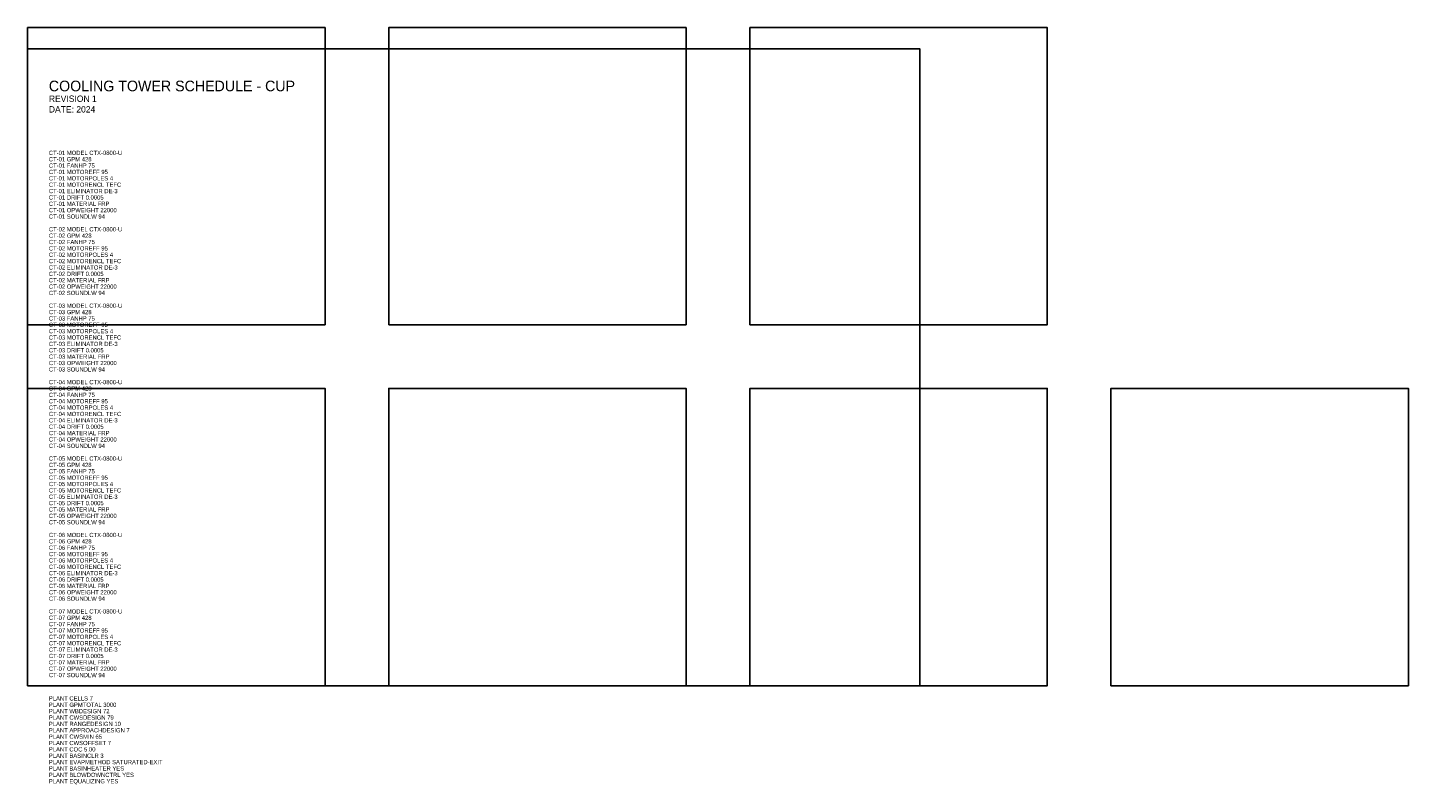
# Model space of a CAD drawing. Header units: metres. Extents: x 0 to 65, y -4.7 to 31.
import ezdxf

# ---------------------------------------------------------------- set-up
doc = ezdxf.new("R2010")
doc.units = ezdxf.units.M
for name, color, linetype in [('G-TBLK', 3, 'Continuous'), ('M-CTWR-PLAN', 2, 'Continuous'), ('M-CTWR-SCHD', 1, 'Continuous')]:
    doc.layers.add(name, color=color, linetype=linetype)

msp = doc.modelspace()

# ---------------------------------------------------------------- linework, layer by layer
at = {"layer": 'G-TBLK'}
msp.add_lwpolyline([(0, 0), (42, 0), (42, 30), (0, 30), (0, 0)], close=True, dxfattribs=at)
at = {"layer": 'M-CTWR-PLAN'}
for points in [[(0, 17), (14, 17), (14, 31), (0, 31), (0, 17)], [(17, 17), (31, 17), (31, 31), (17, 31), (17, 17)], [(34, 17), (48, 17), (48, 31), (34, 31), (34, 17)], [(0, 0), (14, 0), (14, 14), (0, 14), (0, 0)], [(17, 0), (31, 0), (31, 14), (17, 14), (17, 0)], [(34, 0), (48, 0), (48, 14), (34, 14), (34, 0)], [(51, 0), (65, 0), (65, 14), (51, 14), (51, 0)]]:
    msp.add_lwpolyline(points, close=True, dxfattribs=at)

# ---------------------------------------------------------------- texts
at = {"layer": 'G-TBLK'}
for s, height, p in [('COOLING TOWER SCHEDULE - CUP', 0.5, (1, 28)), ('REVISION 1', 0.3, (1, 27.5)), ('DATE: 2024', 0.3, (1, 27))]:
    msp.add_text(s, height=height, dxfattribs=at).set_placement(p)
at = {"layer": 'M-CTWR-SCHD'}
for s, p in [('CT-01 MODEL CTX-0800-U', (1, 25)), ('CT-01 GPM 428', (1, 24.7)), ('CT-01 FANHP 75', (1, 24.4)), ('CT-01 MOTOREFF 95', (1, 24.1)), ('CT-01 MOTORPOLES 4', (1, 23.8)), ('CT-01 MOTORENCL TEFC', (1, 23.5)), ('CT-01 ELIMINATOR DE-3', (1, 23.2)), ('CT-01 DRIFT 0.0005', (1, 22.9)), ('CT-01 MATERIAL FRP', (1, 22.6)), ('CT-01 OPWEIGHT 22000', (1, 22.3)), ('CT-01 SOUNDLW 94', (1, 22)), ('CT-02 MODEL CTX-0800-U', (1, 21.4)), ('CT-02 GPM 428', (1, 21.1)), ('CT-02 FANHP 75', (1, 20.8)), ('CT-02 MOTOREFF 95', (1, 20.5)), ('CT-02 MOTORPOLES 4', (1, 20.2)), ('CT-02 MOTORENCL TEFC', (1, 19.9)), ('CT-02 ELIMINATOR DE-3', (1, 19.6)), ('CT-02 DRIFT 0.0005', (1, 19.3)), ('CT-02 MATERIAL FRP', (1, 19)), ('CT-02 OPWEIGHT 22000', (1, 18.7)), ('CT-02 SOUNDLW 94', (1, 18.4)), ('CT-03 MODEL CTX-0800-U', (1, 17.8)), ('CT-03 GPM 428', (1, 17.5)), ('CT-03 FANHP 75', (1, 17.2)), ('CT-03 MOTOREFF 95', (1, 16.9)), ('CT-03 MOTORPOLES 4', (1, 16.6)), ('CT-03 MOTORENCL TEFC', (1, 16.3)), ('CT-03 ELIMINATOR DE-3', (1, 16)), ('CT-03 DRIFT 0.0005', (1, 15.7)), ('CT-03 MATERIAL FRP', (1, 15.4)), ('CT-03 OPWEIGHT 22000', (1, 15.1)), ('CT-03 SOUNDLW 94', (1, 14.8)), ('CT-04 MODEL CTX-0800-U', (1, 14.2)), ('CT-04 GPM 428', (1, 13.9)), ('CT-04 FANHP 75', (1, 13.6)), ('CT-04 MOTOREFF 95', (1, 13.3)), ('CT-04 MOTORPOLES 4', (1, 13)), ('CT-04 MOTORENCL TEFC', (1, 12.7)), ('CT-04 ELIMINATOR DE-3', (1, 12.4)), ('CT-04 DRIFT 0.0005', (1, 12.1)), ('CT-04 MATERIAL FRP', (1, 11.8)), ('CT-04 OPWEIGHT 22000', (1, 11.5)), ('CT-04 SOUNDLW 94', (1, 11.2)), ('CT-05 MODEL CTX-0800-U', (1, 10.6)), ('CT-05 GPM 428', (1, 10.3)), ('CT-05 FANHP 75', (1, 10)), ('CT-05 MOTOREFF 95', (1, 9.7)), ('CT-05 MOTORPOLES 4', (1, 9.4)), ('CT-05 MOTORENCL TEFC', (1, 9.1)), ('CT-05 ELIMINATOR DE-3', (1, 8.8)), ('CT-05 DRIFT 0.0005', (1, 8.5)), ('CT-05 MATERIAL FRP', (1, 8.2)), ('CT-05 OPWEIGHT 22000', (1, 7.9)), ('CT-05 SOUNDLW 94', (1, 7.6)), ('CT-06 MODEL CTX-0800-U', (1, 7)), ('CT-06 GPM 428', (1, 6.7)), ('CT-06 FANHP 75', (1, 6.4)), ('CT-06 MOTOREFF 95', (1, 6.1)), ('CT-06 MOTORPOLES 4', (1, 5.8)), ('CT-06 MOTORENCL TEFC', (1, 5.5)), ('CT-06 ELIMINATOR DE-3', (1, 5.2)), ('CT-06 DRIFT 0.0005', (1, 4.9)), ('CT-06 MATERIAL FRP', (1, 4.6)), ('CT-06 OPWEIGHT 22000', (1, 4.3)), ('CT-06 SOUNDLW 94', (1, 4)), ('CT-07 MODEL CTX-0800-U', (1, 3.4)), ('CT-07 GPM 428', (1, 3.1)), ('CT-07 FANHP 75', (1, 2.8)), ('CT-07 MOTOREFF 95', (1, 2.5)), ('CT-07 MOTORPOLES 4', (1, 2.2)), ('CT-07 MOTORENCL TEFC', (1, 1.9)), ('CT-07 ELIMINATOR DE-3', (1, 1.6)), ('CT-07 DRIFT 0.0005', (1, 1.3)), ('CT-07 MATERIAL FRP', (1, 1)), ('CT-07 OPWEIGHT 22000', (1, 0.7)), ('CT-07 SOUNDLW 94', (1, 0.4)), ('PLANT CELLS 7', (1, -0.7)), ('PLANT GPMTOTAL 3000', (1, -1)), ('PLANT WBDESIGN 72', (1, -1.3)), ('PLANT CWSDESIGN 79', (1, -1.6)), ('PLANT RANGEDESIGN 10', (1, -1.9)), ('PLANT APPROACHDESIGN 7', (1, -2.2)), ('PLANT CWSMIN 65', (1, -2.5)), ('PLANT CWSOFFSET 7', (1, -2.8)), ('PLANT COC 5.00', (1, -3.1)), ('PLANT BASINCLR 3', (1, -3.4)), ('PLANT EVAPMETHOD SATURATED-EXIT', (1, -3.7)), ('PLANT BASINHEATER YES', (1, -4)), ('PLANT BLOWDOWNCTRL YES', (1, -4.3)), ('PLANT EQUALIZING YES', (1, -4.6))]:
    msp.add_text(s, height=0.2, dxfattribs=at).set_placement(p)

doc.saveas('drawing.dxf')
